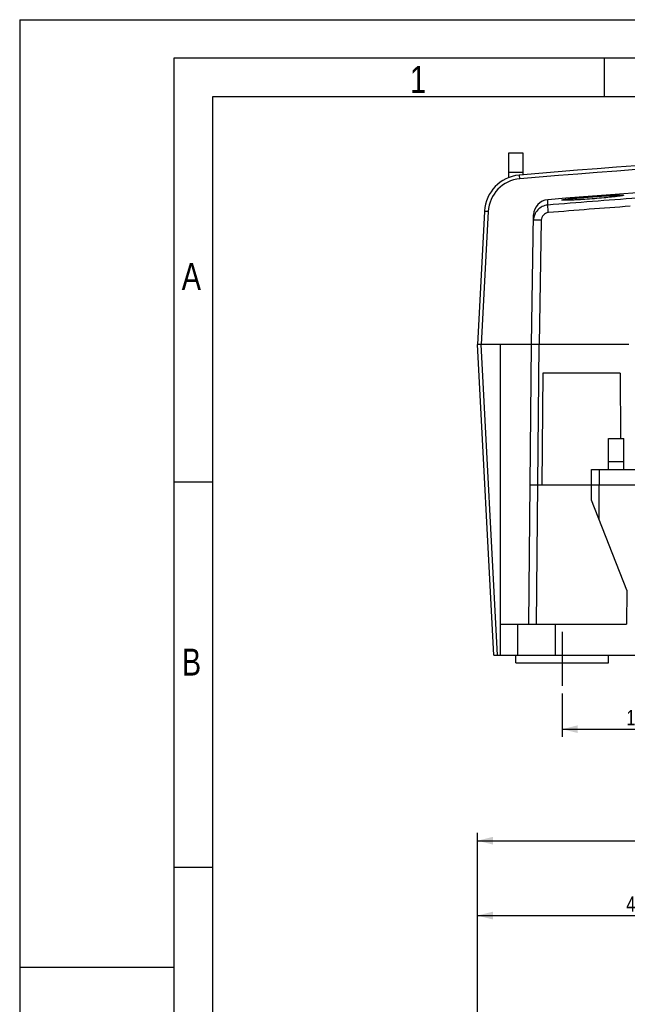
# Model space of a CAD drawing. Header units: millimetres. Extents: x 0 to 594, y 0 to 439.
# Tile 9 of 57: x 0 to 79, y 292 to 420. Entities that reach past the tile are written whole.
import ezdxf

# ---------------------------------------------------------------- set-up
doc = ezdxf.new("R2010")
doc.units = ezdxf.units.MM
doc.header["$LTSCALE"] = 32.67
doc.linetypes.add('CENTER', pattern=[0.6, 0.375, -0.075, 0.075, -0.075])
doc.layers.get('0').update_dxf_attribs({"linetype": 'CONTINUOUS'})
doc.layers.add('DEFAULT_1', color=7, linetype='CENTER')
doc.styles.get("Standard").update_dxf_attribs({"font": 'txt', "width": 0.8})
doc.dimstyles.new('DIMSTYLE_1', dxfattribs={"dimtxt": 2, "dimasz": 2, "dimexe": 0.18, "dimexo": 0.0625, "dimgap": 0.09, "dimtad": 1, "dimdsep": 46, "dimtxsty": 'Standard', "dimblk": '_FILLED', "dimblk1": '_FILLED', "dimblk2": '_FILLED', "dimcen": 0.09, "dimadec": 0, "dimazin": 0, "dimtp": 0.01, "dimtm": 0.01, "dimtfac": 1, "dimtofl": 0, "dimtmove": 0, "dimatfit": 3, "dimldrblk": '_FILLED', "dimfxl": 0, "dimtolj": 1, "dimarcsym": 0})

# ---------------------------------------------------------------- blocks, each defined once
blk = doc.blocks.new('_FILLED')
at = {"color": 0, "linetype": 'ByBlock'}
blk.add_solid([(0, 0), (-1, 0.25), (-1, -0.25)], dxfattribs=at)
blk = doc.blocks.new('*D1')
at = {"color": 2, "linetype": 'Continuous'}
for p, q in [((59.38, 284.89), (59.38, 314.46)), ((231.38, 284.89), (231.38, 314.46)), ((59.38, 313.46), (145.38, 313.46)), ((231.38, 313.46), (145.38, 313.46))]:
    blk.add_line(p, q, dxfattribs=at)
at = {"color": 2, "linetype": 'Continuous', "xscale": 2, "yscale": 2, "zscale": 2, "rotation": 180}
blk.add_blockref('_FILLED', (59.38, 313.46), dxfattribs=at)
at = {"color": 2, "linetype": 'Continuous', "xscale": 2, "yscale": 2, "zscale": 2}
blk.add_blockref('_FILLED', (231.38, 313.46), dxfattribs=at)
at = {"color": 2, "linetype": 'Continuous', "insert": (145.38, 315.96), "char_height": 2, "width": 4.8, "attachment_point": 2, "line_spacing_factor": 0.9}
blk.add_mtext('172', dxfattribs=at)
blk = doc.blocks.new('*D9')
at = {"color": 2, "linetype": 'Continuous'}
for p, q in [((59.38, 284.89), (59.38, 304.74)), ((100.38, 222.89), (100.38, 304.74)), ((59.38, 303.74), (79.88, 303.74)), ((100.38, 303.74), (79.88, 303.74))]:
    blk.add_line(p, q, dxfattribs=at)
at = {"color": 2, "linetype": 'Continuous', "xscale": 2, "yscale": 2, "zscale": 2, "rotation": 180}
blk.add_blockref('_FILLED', (59.38, 303.74), dxfattribs=at)
at = {"color": 2, "linetype": 'Continuous', "xscale": 2, "yscale": 2, "zscale": 2}
blk.add_blockref('_FILLED', (100.38, 303.74), dxfattribs=at)
at = {"color": 2, "linetype": 'Continuous', "insert": (79.88, 306.24), "char_height": 2, "width": 3.2, "attachment_point": 2, "line_spacing_factor": 0.9}
blk.add_mtext('41', dxfattribs=at)
blk = doc.blocks.new('*D17')
at = {"color": 2, "linetype": 'Continuous'}
for p, q in [((89.38, 342.8), (89.38, 326.93)), ((70.38, 332.55), (70.38, 326.93)), ((70.38, 327.93), (79.88, 327.93)), ((89.38, 327.93), (79.88, 327.93))]:
    blk.add_line(p, q, dxfattribs=at)
at = {"color": 2, "linetype": 'Continuous', "xscale": 2, "yscale": 2, "zscale": 2, "rotation": 180}
blk.add_blockref('_FILLED', (70.38, 327.93), dxfattribs=at)
at = {"color": 2, "linetype": 'Continuous', "xscale": 2, "yscale": 2, "zscale": 2}
blk.add_blockref('_FILLED', (89.38, 327.93), dxfattribs=at)
at = {"color": 2, "linetype": 'Continuous', "insert": (79.88, 330.43), "char_height": 2, "width": 3.2, "attachment_point": 2, "line_spacing_factor": 0.9}
blk.add_mtext('19', dxfattribs=at)

msp = doc.modelspace()

# ---------------------------------------------------------------- linework, layer by layer
at = {"color": 7, "linetype": 'Continuous'}
for p, q in [((0, 420), (0, 0)), ((0, 420), (594, 420)), ((75.8, 415), (75.8, 410)), ((25, 410), (25, 10)), ((584, 410), (25, 410)), ((63.425, 402.687), (63.425, 399.479)), ((65.325, 402.687), (63.425, 402.687)), ((65.325, 399.873), (65.325, 402.687)), ((65.325, 400.187), (63.425, 400.187)), ((64.883, 399.348), (64.839, 399.841)), ((68.49, 395.938), (68.502, 396.641)), ((70.336, 396.592), (70.335, 396.597)), ((78.339, 397.215), (78.338, 397.21)), ((60.281, 395.122), (59.375, 377.849)), ((60.78, 395.1), (59.876, 377.849)), ((66.375, 377.849), (66.669, 394.683)), ((67.657, 393.979), (67.375, 377.849)), ((61.487, 337.549), (59.375, 377.849)), ((79.034, 377.849), (59.375, 377.849)), ((61.988, 337.549), (59.875, 377.849)), ((62.375, 337.549), (62.375, 377.849)), ((66.058, 341.549), (66.375, 377.849)), ((67.058, 341.549), (67.375, 377.849)), ((67.875, 374.149), (67.749, 359.649)), ((77.875, 374.149), (67.875, 374.149)), ((77.875, 374.149), (77.949, 365.649)), ((76.375, 361.649), (76.375, 365.649)), ((76.375, 365.649), (78.375, 365.649)), ((78.375, 361.649), (78.375, 365.649)), ((74.193, 359.649), (74.193, 361.649)), ((74.193, 361.649), (85.22, 361.649)), ((75.193, 359.649), (75.193, 361.649)), ((76.375, 362.649), (78.375, 362.649)), ((25, 360), (20, 360)), ((66.216, 359.649), (224.534, 359.649)), ((74.175, 357.649), (74.175, 359.649)), ((75.175, 355.096), (75.175, 359.649)), ((78.756, 345.954), (74.177, 357.644)), ((78.756, 345.954), (78.717, 341.549)), ((62.375, 341.549), (78.717, 341.549)), ((64.571, 341.549), (64.571, 337.549)), ((69.474, 341.549), (69.474, 337.549)), ((61.487, 337.549), (195.77, 337.549)), ((64.375, 336.549), (64.375, 337.549)), ((76.375, 336.549), (76.375, 337.549)), ((64.375, 336.549), (76.375, 336.549)), ((25, 310), (20, 310)), ((20, 297), (0, 297))]:
    msp.add_line(p, q, dxfattribs=at)
at = {"color": 2, "linetype": 'Continuous'}
for p, q in [((20, 415), (20, 5)), ((589, 415), (20, 415))]:
    msp.add_line(p, q, dxfattribs=at)
at = {"color": 7, "linetype": 'Continuous'}
for centre, radius, start, end in [((145.375, -523.151), 926.5, 85.013258, 94.986742), ((145.375, -523.151), 926.004, 85.013279, 94.986721), ((65.274, 394.861), 5, 95.65431, 176.27292), ((65.274, 394.865), 4.5, 94.98677, 176.99975), ((65.272, 394.892), 4.969, 94.99477, 95.66697), ((145.375, -523.151), 923, 90.15212, 94.777508), ((68.669, 394.648), 2, 94.79532, 178.9972), ((145.377, -522.138), 921.29, 94.061769, 94.787267), ((65.237, 394.862), 4.963, 176.26443, 176.99709), ((145.376, -522.104), 920.276, 94.124204, 94.787234)]:
    msp.add_arc(centre, radius, start, end, dxfattribs=at)
for points, knots in [([(70.335, 396.597), (70.335, 396.605), (70.37, 396.617), (70.421, 396.632), (70.521, 396.651), (70.651, 396.673), (70.819, 396.696), (71.107, 396.733), (71.542, 396.781), (72.14, 396.841), (72.822, 396.903), (73.562, 396.966), (74.332, 397.028), (75.103, 397.085), (75.844, 397.137), (76.528, 397.18), (77.127, 397.212), (77.564, 397.231), (77.854, 397.239), (78.022, 397.242), (78.153, 397.241), (78.253, 397.236), (78.303, 397.231), (78.339, 397.222), (78.339, 397.215)], [0, 0, 0, 0, 0.0030514, 0.0105418, 0.0226488, 0.0393188, 0.0603868, 0.0856674, 0.1478791, 0.223544, 0.3097764, 0.4033155, 0.5005797, 0.5978595, 0.6914415, 0.777724, 0.8533485, 0.9153986, 0.940587, 0.9615482, 0.9780716, 0.9899712, 0.9972022, 1, 1, 1, 1]), ([(77.722, 397.09), (77.083, 397.002), (76.028, 396.896), (74.553, 396.768), (73.52, 396.693), (72.714, 396.642), (72.161, 396.611), (71.662, 396.588), (71.231, 396.573), (70.879, 396.565), (70.638, 396.564), (70.492, 396.569), (70.417, 396.574), (70.369, 396.581), (70.343, 396.586), (70.337, 396.592)], [0, 0, 0, 0, 0.261476, 0.4289947, 0.5994955, 0.6805189, 0.7559538, 0.823877, 0.8825371, 0.930528, 0.9666369, 0.9799282, 0.9899096, 0.9965711, 1, 1, 1, 1]), ([(78.337, 397.21), (78.332, 397.205), (78.314, 397.197), (78.257, 397.178), (78.141, 397.155), (77.954, 397.123), (77.807, 397.101), (77.722, 397.09)], [0, 0, 0, 0, 0.0327237, 0.0915967, 0.2900136, 0.5945751, 1, 1, 1, 1]), ([(60.78, 395.1), (60.716, 395.104), (60.624, 395.109), (60.506, 395.114), (60.431, 395.118), (60.371, 395.119), (60.322, 395.124), (60.301, 395.119), (60.281, 395.125), (60.281, 395.122)], [0, 0, 0, 0, 0.3821736, 0.5556478, 0.7071447, 0.8314372, 0.9236261, 0.9805072, 1, 1, 1, 1]), ([(68.49, 395.938), (68.247, 395.918), (67.764, 395.786), (67.163, 395.342), (66.761, 394.713), (66.661, 394.222), (66.657, 393.979)], [0, 0, 0, 0, 0.250056, 0.5000386, 0.7499989, 1, 1, 1, 1]), ([(68.573, 394.961), (68.334, 394.941), (67.855, 394.713), (67.661, 394.219), (67.657, 393.979)], [0, 0, 0, 0, 0.4999616, 1, 1, 1, 1]), ([(68.573, 394.961), (68.555, 395.185), (68.525, 395.51), (68.501, 395.836), (68.49, 395.938)], [0, 0, 0, 0, 0.6863559, 1, 1, 1, 1]), ([(67.657, 393.979), (67.529, 393.981), (67.344, 393.984), (67.108, 393.985), (66.959, 393.986), (66.836, 393.986), (66.752, 393.985), (66.704, 393.983), (66.678, 393.983), (66.667, 393.98), (66.657, 393.98), (66.657, 393.979)], [0, 0, 0, 0, 0.382483, 0.555344, 0.7067335, 0.8309638, 0.9234432, 0.956491, 0.9803511, 0.9948644, 1, 1, 1, 1])]:
    msp.add_open_spline(points, degree=3, knots=knots, dxfattribs=at)
at = {"layer": 'DEFAULT_1', "color": 2, "linetype": 'CENTER'}
msp.add_line((70.375, 340.549), (70.375, 333.549), dxfattribs=at)

# ---------------------------------------------------------------- texts
at = {"color": 2, "linetype": 'Continuous', "char_height": 3.5, "width": 2.8, "attachment_point": 1, "line_spacing_factor": 0.9}
for s, insert in [('1', (50.633, 414)), ('A', (21.017, 388.427)), ('B', (21.034, 338.389))]:
    msp.add_mtext(s, dxfattribs=dict(at, insert=insert))

# ---------------------------------------------------------------- dimensions: what is measured, and where the dimension line sits
at = {"color": 2, "linetype": 'Continuous'}
dim = msp.add_linear_dim(base=(70.375, 327.933), p1=(89.375, 342.799), p2=(70.375, 332.549), angle=180, dimstyle='DIMSTYLE_1', dxfattribs=at)
dim.commit()
dim.dimension.update_dxf_attribs({"geometry": '*D17', "text_midpoint": (78.275, 329.433), "dimtype": 160})
for base, p2, picture, middle in [((231.375, 313.464), (231.375, 284.886), '*D1', (142.975, 314.964)), ((100.375, 303.741), (100.375, 222.886), '*D9', (78.275, 305.241))]:
    dim = msp.add_linear_dim(base=base, p1=(59.375, 284.886), p2=p2, dimstyle='DIMSTYLE_1', dxfattribs=at)
    dim.commit()
    dim.dimension.update_dxf_attribs({"geometry": picture, "text_midpoint": middle, "dimtype": 160})

doc.saveas('drawing.dxf')
